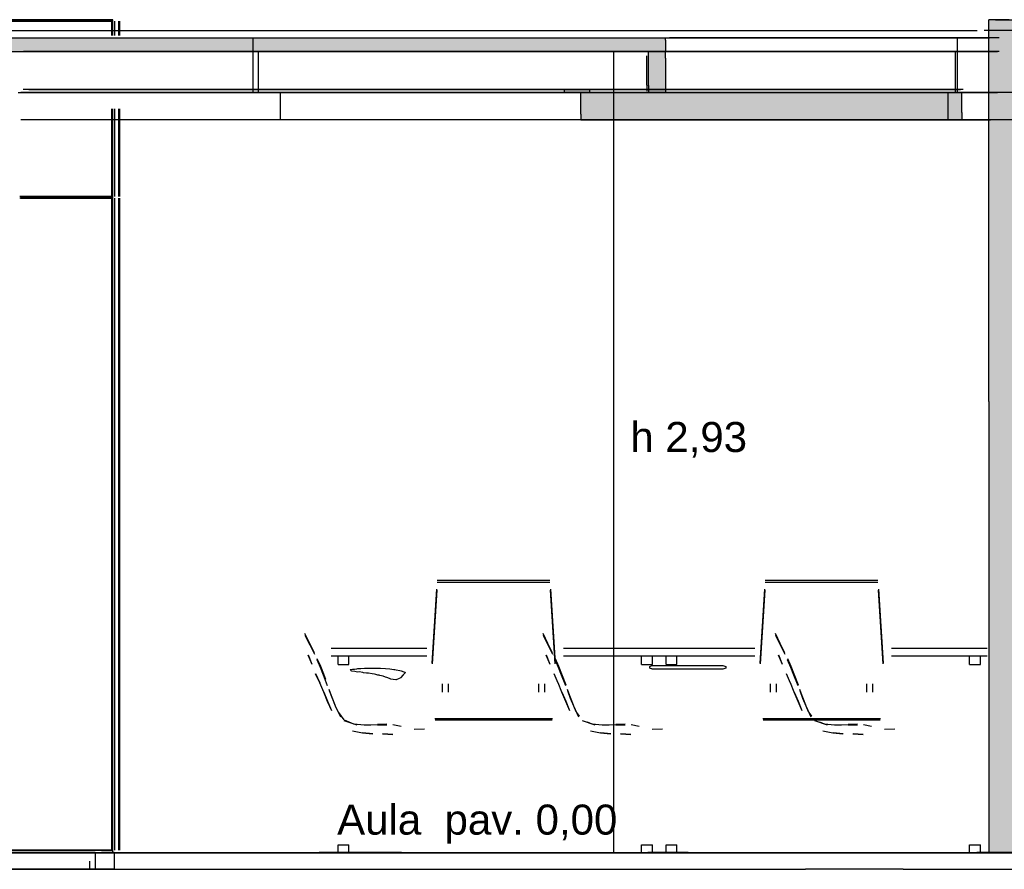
# Model space of a CAD drawing. Header units: millimetres. Extents: x -8253 to 34045, y -61360 to 6071.
# Tile 32 of 67: x 24764 to 28367, y -40060 to -36950. Entities that reach past the tile are written whole.
import ezdxf
from ezdxf.enums import TextEntityAlignment as Align

# ---------------------------------------------------------------- set-up
doc = ezdxf.new("R2010")
doc.units = ezdxf.units.MM
for name, color, linetype in [('S-QUOTE', 40, 'Continuous'), ('S-TAGLIO-ARR', 9, 'Continuous'), ('S-TAGLIO-CS', 9, 'Continuous'), ('S-TAGLIO-MURO', 7, 'Continuous'), ('S-TAGLIO-PAV', 33, 'Continuous'), ('S-TAGLIO-SOFF', 8, 'Continuous'), ('S-TESTI', 7, 'Continuous'), ('S-VISTA', 8, 'Continuous'), ('S-VISTA-ARREDI', 9, 'Continuous')]:
    doc.layers.add(name, color=color, linetype=linetype)
doc.styles.add('VISIO', font='arial.ttf')

msp = doc.modelspace()

# ---------------------------------------------------------------- hatches: boundary and pattern name
at = {"layer": 'S-TAGLIO-CS'}
for points in [[(23456, -37068), (21592, -37068), (21582, -37068), (21572, -37068), (21572, -37044), (21572, -37016), (27128, -37016), (27128, -37026), (27128, -37068), (27118, -37068), (27066, -37068), (23456, -37068)], [(27066, -37068), (27118, -37068), (27128, -37068), (27128, -37092), (27128, -37216), (27118, -37216), (27066, -37216), (27066, -37192), (27066, -37068)], [(26850, -37216), (26830, -37216), (26818, -37216), (26758, -37216), (26758, -37214), (26758, -37204), (26830, -37204), (26850, -37204), (26850, -37208), (26850, -37216)], [(27182, -37316), (26818, -37316), (26818, -37296), (26818, -37216), (26830, -37216), (26850, -37216), (27066, -37216), (27118, -37216), (27128, -37216), (27182, -37216), (27232, -37216), (27500, -37216), (28022, -37216), (28062, -37216), (28210, -37216), (28210, -37290), (28210, -37316), (28062, -37316), (28022, -37316), (27500, -37316), (27232, -37316), (27182, -37316)]]:
    msp.add_hatch(color=9, dxfattribs=at).paths.add_polyline_path(points)
at = {"layer": 'S-TAGLIO-MURO'}
msp.add_hatch(color=7, dxfattribs=at).paths.add_polyline_path([(28384, -40000), (28310, -40000), (28310, -38348), (28310, -36950), (28384, -36950), (28492, -36950), (28492, -37578), (28492, -40000), (28384, -40000)])
at = {"layer": 'S-TAGLIO-PAV'}
for points in [[(24696, -40000), (24656, -40000), (24656, -39998), (24958, -39998), (25856, -39998), (25856, -40000), (25016, -40000), (24974, -40000), (24890, -40000), (24842, -40000), (24696, -40000)], [(27060, -40000), (25860, -40000), (25860, -39998), (26162, -39998), (27060, -39998), (27060, -40000)], [(28264, -40000), (28096, -40000), (27996, -40000), (27696, -40000), (27542, -40000), (27446, -40000), (27416, -40000), (27064, -40000), (27064, -39998), (27210, -39998), (28108, -39998), (28130, -39998), (28166, -39998), (28264, -39998), (28264, -40000)], [(28558, -40000), (28266, -40000), (28266, -39998), (28492, -39998), (28768, -39998), (28828, -39998), (28978, -39998), (29230, -39998), (29252, -39998), (29466, -39998), (29466, -40000), (28938, -40000), (28892, -40000), (28760, -40000), (28686, -40000), (28570, -40000), (28558, -40000)]]:
    msp.add_hatch(color=33, dxfattribs=at).paths.add_polyline_path(points)

# ---------------------------------------------------------------- linework, layer by layer
at = {"layer": 'S-QUOTE'}
msp.add_line((26938.3, -39998), (26938.3, -37067), dxfattribs=at)
at = {"layer": 'S-TAGLIO-ARR'}
for p, q in [((25973.6, -39329), (25974.1, -39330.4)), ((25973.8, -39329), (25976.4, -39328.7)), ((25975.4, -39332), (25974.1, -39330.4)), ((25976.8, -39333.4), (25975.6, -39332.2)), ((25976.4, -39328.7), (25982.1, -39327.7)), ((25977.6, -39333.7), (25976.8, -39333.4)), ((25979.5, -39335), (25977.6, -39333.7)), ((25980.1, -39335.2), (25979.5, -39335)), ((25990.8, -39336.5), (25980.1, -39335.2)), ((25982.1, -39327.7), (25986.2, -39327)), ((25986.2, -39327), (25989.6, -39327)), ((25989.6, -39327), (25997.5, -39326.1)), ((26000, -39337.9), (25990.8, -39336.5)), ((25997.5, -39326.1), (26001.4, -39325.5)), ((26001.4, -39325.5), (26005.2, -39325)), ((26005.2, -39325), (26008.9, -39325)), ((26008.9, -39325), (26013, -39325)), ((26013, -39325), (26025.8, -39324.3)), ((26025.8, -39324.3), (26031.2, -39323.5)), ((26031.2, -39323.5), (26036.6, -39323.5)), ((26036.6, -39323.5), (26041.2, -39324.3)), ((26041.2, -39324.3), (26046.5, -39324.3)), ((26046.5, -39324.3), (26051.6, -39324.2)), ((26051.6, -39324.2), (26064.3, -39323.9)), ((26064.3, -39323.9), (26069.5, -39323.8)), ((26069.5, -39323.8), (26073.7, -39323.7)), ((26073.7, -39323.7), (26078, -39323.7)), ((26078, -39323.7), (26081.4, -39323.6)), ((26081.4, -39323.6), (26085, -39324)), ((26085, -39324), (26103.2, -39324.4)), ((26103.2, -39324.4), (26118.7, -39326)), ((26118.7, -39326), (26133.1, -39328.2)), ((26133.1, -39328.2), (26136.6, -39328.7)), ((26136.6, -39328.7), (26141.9, -39329.7)), ((26141.9, -39329.7), (26155.4, -39332.4)), ((26155.4, -39332.4), (26159.6, -39333.3)), ((26159.6, -39333.3), (26169.9, -39337)), ((26169.9, -39337), (26173.4, -39338)), ((27069.6, -39318), (27070.2, -39317.4)), ((27069.6, -39323), (27069.6, -39318)), ((27069.6, -39324), (27069.6, -39323)), ((27071.9, -39325.4), (27069.6, -39324)), ((27070.2, -39317.4), (27071.9, -39316.2)), ((27071.9, -39316.2), (27078.5, -39314)), ((27076.5, -39326.4), (27071.9, -39325.4)), ((27078.5, -39327), (27076.5, -39326.4)), ((27078.5, -39314), (27082.6, -39314)), ((27082.6, -39327), (27078.5, -39327)), ((27082.6, -39314), (27090.8, -39314)), ((27090.8, -39327), (27082.6, -39327)), ((27090.8, -39314), (27093.6, -39314)), ((27093.6, -39327), (27090.8, -39327)), ((27093.6, -39314), (27175.8, -39314)), ((27175.8, -39327), (27093.6, -39327)), ((27175.8, -39314), (27178.6, -39314)), ((27178.6, -39327), (27175.8, -39327)), ((27178.6, -39314), (27181.5, -39314)), ((27181.5, -39327), (27178.6, -39327)), ((27181.5, -39314), (27184.3, -39314)), ((27184.3, -39327), (27181.5, -39327)), ((27184.3, -39314), (27297.9, -39314)), ((27297.9, -39327), (27184.3, -39327)), ((27297.9, -39314), (27300.7, -39314)), ((27300.7, -39327), (27297.9, -39327)), ((27300.7, -39314), (27303.5, -39314)), ((27303.5, -39327), (27300.7, -39327)), ((27303.5, -39314), (27322.9, -39314)), ((27322.9, -39327), (27303.5, -39327)), ((27322.9, -39314), (27337, -39314)), ((27337, -39327), (27322.9, -39327)), ((27337, -39314), (27344.6, -39316.7)), ((27344.6, -39325), (27337, -39327)), ((27344.6, -39316.7), (27348.5, -39318)), ((27348.5, -39324), (27344.6, -39325)), ((27348.5, -39322.8), (27348.5, -39318)), ((27348.5, -39324), (27348.5, -39322.8)), ((26006.5, -39337.7), (26000, -39337.9)), ((26020, -39340.1), (26006.5, -39337.7)), ((26022.6, -39340.4), (26020, -39340.1)), ((26033.2, -39341.6), (26022.6, -39340.4)), ((26039.9, -39342.1), (26033.2, -39341.6)), ((26041, -39342.2), (26039.9, -39342.1)), ((26054.1, -39344.4), (26041, -39342.2)), ((26062, -39345.7), (26054.1, -39344.4)), ((26067.3, -39346.7), (26062, -39345.7)), ((26075.2, -39349), (26067.3, -39346.7)), ((26079.9, -39349.7), (26075.2, -39349)), ((26082.2, -39350.2), (26079.9, -39349.7)), ((26094.7, -39353.3), (26082.2, -39350.2)), ((26103, -39356.2), (26094.7, -39353.3)), ((26107.6, -39358), (26103, -39356.2)), ((26116.8, -39362.1), (26107.6, -39358)), ((26120.1, -39363), (26116.8, -39362.1)), ((26122.2, -39363.5), (26120.1, -39363)), ((26131.1, -39365.3), (26122.2, -39363.5)), ((26140, -39366.3), (26131.1, -39365.3)), ((26140.4, -39366.2), (26140, -39366.3)), ((26141.2, -39366.2), (26140.7, -39366.3)), ((26152.6, -39361.6), (26141.2, -39366.2)), ((26159.1, -39358.9), (26152.6, -39361.6)), ((26159.4, -39358.6), (26159.1, -39358.9)), ((26160, -39358), (26159.4, -39358.6)), ((26160, -39358), (26166.9, -39349.8)), ((26167.7, -39348.4), (26166.9, -39349.8)), ((26172.3, -39343), (26167.7, -39348.4)), ((26173.6, -39342.9), (26172.3, -39343)), ((26173.5, -39338.2), (26174.7, -39338.2)), ((26174.4, -39341), (26173.6, -39342.9)), ((26174.6, -39339.9), (26174.4, -39341)), ((26175.3, -39338.3), (26174.6, -39339.9))]:
    msp.add_line(p, q, dxfattribs=at)
at = {"layer": 'S-TAGLIO-CS'}
for p, q in [((21572, -37017), (27127.1, -37017)), ((27127.1, -37025.1), (27127.1, -37017)), ((27127.1, -37025.1), (27127.1, -37067)), ((23456.4, -37067), (27127.1, -37067)), ((27117.1, -37067), (27065.1, -37067)), ((27065.1, -37191.5), (27065.1, -37067)), ((27127.1, -37067), (27117.1, -37067)), ((27127.1, -37091.2), (27127.1, -37067)), ((27058.3, -37189.7), (27058.3, -37082)), ((27127.1, -37091.2), (27127.1, -37217)), ((26830.6, -37205), (26758.1, -37205)), ((26758.1, -37214.4), (26758.1, -37205)), ((26849.6, -37205), (26830.6, -37205)), ((26849.6, -37207.4), (26849.6, -37205)), ((26849.6, -37207.4), (26849.6, -37217)), ((27058.3, -37189.7), (27058.3, -37212)), ((27065.1, -37191.5), (27065.1, -37217)), ((26758.1, -37214.4), (26758.1, -37217)), ((26830.6, -37217), (26758.1, -37217)), ((27181.9, -37217), (26817.8, -37217)), ((26817.8, -37296.3), (26817.8, -37217)), ((26830.6, -37217), (26849.6, -37217)), ((27117.1, -37217), (27065.1, -37217)), ((27117.1, -37217), (27127.1, -37217)), ((27181.9, -37217), (27231.1, -37217)), ((27231.1, -37217), (27499.2, -37217)), ((27499.2, -37217), (28021.2, -37217)), ((28021.2, -37217), (28061.2, -37217)), ((28061.2, -37217), (28210.8, -37217)), ((28210.8, -37290.3), (28210.8, -37217)), ((26817.8, -37296.3), (26817.8, -37317)), ((26817.8, -37317), (27181.9, -37317)), ((27181.9, -37317), (27231.1, -37317)), ((27231.1, -37317), (27499.2, -37317)), ((27499.2, -37317), (28021.2, -37317)), ((28021.2, -37317), (28061.2, -37317)), ((28061.2, -37317), (28210.8, -37317)), ((28210.8, -37290.3), (28210.8, -37317))]:
    msp.add_line(p, q, dxfattribs=at)
at = {"layer": 'S-TAGLIO-MURO'}
for p, q in [((28384.9, -36950), (28309.5, -36950)), ((28309.5, -38347.3), (28309.5, -36950)), ((28309.5, -38347.3), (28309.5, -40000)), ((28384.9, -40000), (28309.5, -40000))]:
    msp.add_line(p, q, dxfattribs=at)
at = {"layer": 'S-TAGLIO-PAV'}
for p, q in [((24958.6, -39998), (24657, -39998)), ((24696.1, -40000), (24841.4, -40000)), ((24841.4, -40000), (24890.3, -40000)), ((24890.3, -40000), (24973.9, -40000)), ((24958.6, -39998), (25857, -39998)), ((24973.9, -40000), (25016.1, -40000)), ((25016.1, -40000), (27415.9, -40000)), ((25857, -39999.5), (25857, -39998)), ((25857, -39999.5), (25857, -40000)), ((25857.8, -40000), (25857, -40000)), ((25857.8, -40000), (25860, -40000)), ((26161.6, -39998), (25860, -39998)), ((25860, -39998.5), (25860, -39998)), ((25860, -39998.5), (25860, -40000)), ((26161.6, -39998), (27060, -39998)), ((27060, -39999.5), (27060, -39998)), ((27060, -39999.5), (27060, -40000)), ((27060.8, -40000), (27060, -40000)), ((27060.8, -40000), (27063, -40000)), ((27210.5, -39998), (27063, -39998)), ((27063, -39998.5), (27063, -39998)), ((27063, -39998.5), (27063, -40000)), ((27210.5, -39998), (28108.9, -39998)), ((27415.9, -40000), (27445.1, -40000)), ((27445.1, -40000), (27543, -40000)), ((27543, -40000), (27695.9, -40000)), ((27695.9, -40000), (27997, -40000)), ((27997, -40000), (28095.4, -40000)), ((28095.4, -40000), (28096.6, -40000)), ((28557.3, -40000), (28096.6, -40000)), ((28108.9, -39998), (28129.5, -39998)), ((28129.5, -39998), (28166.5, -39998)), ((28166.5, -39998), (28263, -39998)), ((28263, -39998.8), (28263, -39998)), ((28263, -39998.8), (28263, -40000)), ((28264.8, -40000), (28263, -40000)), ((28264.8, -40000), (28266, -40000)), ((28492.2, -39998), (28266, -39998)), ((28266, -39999.2), (28266, -39998)), ((28266, -39999.2), (28266, -40000)), ((24758.8, -40060), (24841.4, -40060)), ((24841.4, -40060), (24890.3, -40060)), ((24890.3, -40060), (24973.9, -40060)), ((24973.9, -40060), (25016.1, -40060)), ((25016.1, -40060), (27415.9, -40060)), ((27415.9, -40060), (27445.1, -40060)), ((27445.1, -40060), (27639.7, -40060)), ((27997, -40060), (27639.7, -40060)), ((27997, -40060), (28095.4, -40060)), ((28095.4, -40060), (28096.6, -40060)), ((28096.6, -40060), (28557.3, -40060))]:
    msp.add_line(p, q, dxfattribs=at)
at = {"layer": 'S-TAGLIO-SOFF'}
for p, q in [((24700.5, -36990), (24831.1, -36990)), ((24831.1, -36990), (24882.7, -36990)), ((24882.7, -36990), (24970.8, -36990)), ((24970.8, -36990), (25015, -36990)), ((25015, -36990), (27562.8, -36990)), ((27562.8, -36990), (27586.2, -36990)), ((27586.2, -36990), (27666.2, -36990)), ((27666.2, -36990), (27841.2, -36990)), ((27841.2, -36990), (27982.4, -36990)), ((27982.4, -36990), (28084.1, -36990)), ((28084.5, -36990), (28267.7, -36990))]:
    msp.add_line(p, q, dxfattribs=at)
at = {"layer": 'S-VISTA'}
for p, q in [((25105, -36950), (24305, -36950)), ((24305, -36950), (25105, -36950)), ((25105, -36955), (24708, -36955)), ((24712, -36955), (25101, -36955)), ((25101, -37008.5), (25101, -36955)), ((25105, -37000), (25105, -36950)), ((25105, -37008.5), (25105, -36955)), ((25105, -37008.5), (25105, -36955)), ((25113, -37008.5), (25113, -36955)), ((25127, -37008.5), (25127, -36955)), ((25127, -37008.5), (25127, -36955)), ((25127, -37008.5), (25127, -36955)), ((25127, -37008.5), (25127, -36955)), ((25131, -37008.5), (25131, -36955)), ((25131, -37008.5), (25131, -36955)), ((25131, -37008.5), (25131, -36955)), ((25131, -37008.5), (25131, -36955)), ((28335, -36950), (28640, -36950)), ((28506.7, -36990), (28293.3, -36990)), ((21572, -37017), (25618, -37017)), ((25618, -37017), (28312, -37017)), ((25618, -37067), (25618, -37017)), ((28195, -37017), (27141.3, -37017)), ((28348.4, -37017), (28195, -37017)), ((28195, -37067), (28195, -37017)), ((24758.2, -37067), (25618, -37067)), ((24758.2, -37067), (25618, -37067)), ((25638, -37067), (24778.2, -37067)), ((25618, -37217), (25618, -37067)), ((27151.6, -37067), (25638, -37067)), ((25638, -37217), (25638, -37067)), ((25668.8, -37067), (27142.9, -37067)), ((25668.8, -37067), (27142.9, -37067)), ((27080.3, -37067), (28188, -37067)), ((28195, -37067), (27141.3, -37067)), ((28195, -37067), (27141.3, -37067)), ((28188, -37067), (28341.9, -37067)), ((28188, -37217), (28188, -37067)), ((28348.4, -37067), (28195, -37067)), ((28348.4, -37067), (28195, -37067)), ((28195, -37217), (28195, -37067)), ((25738, -37205), (24777.1, -37205)), ((24797.7, -37205), (25708, -37205)), ((25708, -37205), (27060.1, -37205)), ((27050.2, -37205), (25738, -37205)), ((26801.5, -37205), (28154, -37205)), ((28164, -37205), (26863.6, -37205)), ((28154, -37205), (28206, -37205)), ((28215.9, -37205), (28164, -37205)), ((24758.2, -37217), (25618, -37217)), ((25718, -37217), (24768, -37217)), ((25738, -37217), (24777.1, -37217)), ((25638, -37217), (24778.2, -37217)), ((24797.7, -37217), (25708, -37217)), ((25668.8, -37217), (27092.1, -37217)), ((27050.7, -37217), (25688.5, -37217)), ((25708, -37217), (27060.1, -37217)), ((27091.3, -37217), (25718, -37217)), ((25718, -37317), (25718, -37217)), ((27050.2, -37217), (25738, -37217)), ((26801.5, -37217), (28154, -37217)), ((26853.1, -37217), (28161, -37217)), ((28164, -37217), (26863.6, -37217)), ((27080.3, -37217), (28188, -37217)), ((28195, -37217), (27141.3, -37217)), ((28154, -37217), (28206, -37217)), ((28161, -37217), (28212.9, -37217)), ((28161, -37317), (28161, -37217)), ((28215.9, -37217), (28164, -37217)), ((28188, -37217), (28341.9, -37217)), ((28348.4, -37217), (28195, -37217)), ((28454.7, -37217), (28251.3, -37217)), ((25101, -37597), (25101, -37276)), ((25105, -37597), (25105, -37276)), ((25105, -37597), (25105, -37276)), ((25113, -37597), (25113, -37276)), ((25127, -37597), (25127, -37276)), ((25127, -37597), (25127, -37276)), ((25127, -37597), (25127, -37276)), ((25127, -37597), (25127, -37276)), ((25131, -37597), (25131, -37276)), ((25131, -37597), (25131, -37276)), ((25131, -37597), (25131, -37276)), ((25131, -37597), (25131, -37276)), ((25718, -37317), (24768, -37317)), ((25105, -40000), (25105, -37300)), ((28312, -37317), (25718, -37317)), ((26853.1, -37317), (28161, -37317)), ((28161, -37317), (28316.6, -37317)), ((28454.7, -37317), (28251.3, -37317)), ((25105, -37597), (24764.7, -37597)), ((25105, -37603), (24764.7, -37603)), ((24767.6, -37597), (25101, -37597)), ((24767.6, -37603), (25101, -37603)), ((25101, -39990), (25101, -37603)), ((25105, -39990), (25105, -37603)), ((25105, -39990), (25105, -37603)), ((25113, -39990), (25113, -37603)), ((25127, -39990), (25127, -37603)), ((25127, -39990), (25127, -37603)), ((25127, -39990), (25127, -37603)), ((25127, -39990), (25127, -37603)), ((25131, -39990), (25131, -37603)), ((25131, -39990), (25131, -37603)), ((25131, -39990), (25131, -37603)), ((25131, -39990), (25131, -37603)), ((23855, -39998), (25055, -39998)), ((23855, -39998), (25055, -39998)), ((23855, -40000), (25055, -40000)), ((23855, -40000), (25055, -40000)), ((24256, -39998), (25456, -39998)), ((24256, -40000), (25456, -40000)), ((24305, -40000), (25105, -40000)), ((25040, -39998), (24610, -39998)), ((24610, -40000), (25040, -40000)), ((25040, -40000), (24610, -40000)), ((24657, -39998), (25857, -39998)), ((24657, -40000), (25857, -40000)), ((25105, -39990), (24708, -39990)), ((24712, -39990), (25101, -39990)), ((25040, -40000), (25110, -40000)), ((25040, -40000), (25040, -40060)), ((25058, -39998), (26258, -39998)), ((25058, -39998), (26258, -39998)), ((25058, -40000), (26258, -40000)), ((25058, -40000), (26258, -40000)), ((25061, -39998), (25456, -39998)), ((25061, -40000), (25456, -40000)), ((25064, -39998), (25857, -39998)), ((25110, -39998), (25064, -39998)), ((25110, -40000), (25064, -40000)), ((25064, -40000), (25857, -40000)), ((25107, -39998), (25857, -39998)), ((25107, -40000), (25857, -40000)), ((25108, -39998), (26258, -39998)), ((25108, -40000), (26258, -40000)), ((25110, -40000), (25110, -40060)), ((25110, -40000), (25110, -40060)), ((25459, -39998), (26659, -39998)), ((25459, -39998), (26659, -39998)), ((25459, -40000), (26659, -40000)), ((25459, -40000), (26659, -40000)), ((25860, -39998), (27060, -39998)), ((25860, -39998), (27060, -39998)), ((25860, -39998), (27060, -39998)), ((25860, -40000), (27060, -40000)), ((25860, -40000), (27060, -40000)), ((25860, -40000), (27060, -40000)), ((26261, -39998), (27461, -39998)), ((26261, -39998), (27461, -39998)), ((26261, -39998), (27461, -39998)), ((26261, -40000), (27461, -40000)), ((26261, -40000), (27461, -40000)), ((26261, -40000), (27461, -40000)), ((26662, -39998), (27862, -39998)), ((26662, -39998), (27862, -39998)), ((26662, -40000), (27862, -40000)), ((26662, -40000), (27862, -40000)), ((27063, -39998), (28263, -39998)), ((27063, -39998), (28263, -39998)), ((27063, -39998), (28263, -39998)), ((27063, -40000), (28263, -40000)), ((27063, -40000), (28263, -40000)), ((27063, -40000), (28263, -40000)), ((27464, -39998), (28664, -39998)), ((27464, -39998), (28664, -39998)), ((27464, -39998), (28664, -39998)), ((27464, -40000), (28664, -40000)), ((27464, -40000), (28664, -40000)), ((27464, -40000), (28664, -40000)), ((27865, -39998), (29065, -39998)), ((27865, -39998), (29065, -39998)), ((27865, -40000), (29065, -40000)), ((27865, -40000), (29065, -40000)), ((28266, -39998), (29466, -39998)), ((28266, -39998), (29466, -39998)), ((28266, -39998), (29466, -39998)), ((28266, -40000), (29466, -40000)), ((28266, -40000), (29466, -40000)), ((28266, -40000), (29466, -40000)), ((28335, -40000), (28640, -40000)), ((25020, -40030), (25020, -40060)), ((24610, -40060), (25040, -40060)), ((25020, -40060), (24610, -40060)), ((25110, -40060), (25020, -40060)), ((25040, -40060), (25110, -40060))]:
    msp.add_line(p, q, dxfattribs=at)
at = {"layer": 'S-VISTA-ARREDI'}
for p, q in [((26292, -39001), (26704, -39001)), ((26292, -39009), (26704, -39009)), ((27492, -39001), (27904, -39001)), ((27492, -39009), (27904, -39009)), ((26273, -39305), (26290, -39035)), ((26290, -39038), (26273, -39308)), ((26706, -39035), (26723, -39305)), ((26723, -39308), (26706, -39038)), ((27473, -39305), (27490, -39035)), ((27490, -39038), (27473, -39308)), ((27906, -39035), (27923, -39305)), ((27923, -39308), (27906, -39038)), ((25826, -39233), (25808, -39197)), ((25826, -39233), (25808, -39197)), ((25826, -39233), (25808, -39197)), ((25826, -39233), (25808, -39197)), ((25826, -39233), (25808, -39197)), ((25808, -39203), (25826, -39238)), ((25808, -39203), (25826, -39238)), ((25808, -39203), (25826, -39238)), ((25808, -39203), (25826, -39238)), ((25808, -39203), (25826, -39238)), ((26697, -39233), (26679, -39197)), ((26697, -39233), (26679, -39197)), ((26697, -39233), (26679, -39197)), ((26697, -39233), (26679, -39197)), ((26697, -39233), (26679, -39197)), ((26679, -39203), (26697, -39238)), ((26679, -39203), (26697, -39238)), ((26679, -39203), (26697, -39238)), ((26679, -39203), (26697, -39238)), ((26679, -39203), (26697, -39238)), ((27547, -39233), (27529, -39197)), ((27547, -39233), (27529, -39197)), ((27547, -39233), (27529, -39197)), ((27547, -39233), (27529, -39197)), ((27529, -39203), (27547, -39238)), ((27529, -39203), (27547, -39238)), ((27529, -39203), (27547, -39238)), ((27529, -39203), (27547, -39238)), ((25843, -39268), (25826, -39233)), ((25843, -39268), (25826, -39233)), ((25843, -39268), (25826, -39233)), ((25843, -39268), (25826, -39233)), ((25843, -39268), (25826, -39233)), ((25826, -39238), (25843, -39272)), ((25826, -39238), (25843, -39272)), ((25826, -39238), (25843, -39272)), ((25826, -39238), (25843, -39272)), ((25826, -39238), (25843, -39272)), ((25904, -39250), (26254, -39250)), ((26714, -39268), (26697, -39233)), ((26714, -39268), (26697, -39233)), ((26714, -39268), (26697, -39233)), ((26714, -39268), (26697, -39233)), ((26714, -39268), (26697, -39233)), ((26697, -39238), (26714, -39272)), ((26697, -39238), (26714, -39272)), ((26697, -39238), (26714, -39272)), ((26697, -39238), (26714, -39272)), ((26697, -39238), (26714, -39272)), ((26754, -39250), (27104, -39250)), ((27104, -39250), (27454, -39250)), ((27564, -39268), (27547, -39233)), ((27564, -39268), (27547, -39233)), ((27564, -39268), (27547, -39233)), ((27564, -39268), (27547, -39233)), ((27547, -39238), (27564, -39272)), ((27547, -39238), (27564, -39272)), ((27547, -39238), (27564, -39272)), ((27547, -39238), (27564, -39272)), ((27954, -39250), (28304, -39250)), ((25820, -39275), (25833, -39309)), ((25820, -39275), (25833, -39309)), ((25820, -39275), (25833, -39309)), ((25820, -39275), (25833, -39309)), ((25820, -39275), (25833, -39309)), ((25834, -39310), (25820, -39276)), ((25834, -39310), (25820, -39276)), ((25834, -39310), (25820, -39276)), ((25834, -39310), (25820, -39276)), ((25834, -39310), (25820, -39276)), ((25852, -39288), (25865, -39316)), ((25852, -39288), (25865, -39316)), ((25852, -39288), (25865, -39316)), ((25852, -39288), (25865, -39316)), ((25852, -39288), (25865, -39316)), ((25865, -39321), (25853, -39293)), ((25865, -39321), (25853, -39293)), ((25865, -39321), (25853, -39293)), ((25865, -39321), (25853, -39293)), ((25865, -39321), (25853, -39293)), ((25904, -39278), (26254, -39278)), ((25929, -39278), (25969, -39278)), ((25929, -39310), (25929, -39278)), ((25969, -39310), (25969, -39278)), ((26691, -39275), (26704, -39309)), ((26691, -39275), (26704, -39309)), ((26691, -39275), (26704, -39309)), ((26691, -39275), (26704, -39309)), ((26691, -39275), (26704, -39309)), ((26705, -39310), (26691, -39276)), ((26705, -39310), (26691, -39276)), ((26705, -39310), (26691, -39276)), ((26705, -39310), (26691, -39276)), ((26705, -39310), (26691, -39276)), ((26723, -39288), (26736, -39316)), ((26723, -39288), (26736, -39316)), ((26723, -39288), (26736, -39316)), ((26723, -39288), (26736, -39316)), ((26723, -39288), (26736, -39316)), ((26736, -39321), (26724, -39293)), ((26736, -39321), (26724, -39293)), ((26736, -39321), (26724, -39293)), ((26736, -39321), (26724, -39293)), ((26736, -39321), (26724, -39293)), ((26754, -39278), (27104, -39278)), ((27039, -39278), (27079, -39278)), ((27039, -39310), (27039, -39278)), ((27079, -39310), (27079, -39278)), ((27104, -39278), (27454, -39278)), ((27129, -39278), (27169, -39278)), ((27129, -39310), (27129, -39278)), ((27169, -39310), (27169, -39278)), ((27541, -39275), (27554, -39309)), ((27541, -39275), (27554, -39309)), ((27541, -39275), (27554, -39309)), ((27541, -39275), (27554, -39309)), ((27555, -39310), (27541, -39276)), ((27555, -39310), (27541, -39276)), ((27555, -39310), (27541, -39276)), ((27555, -39310), (27541, -39276)), ((27573, -39288), (27586, -39316)), ((27573, -39288), (27586, -39316)), ((27573, -39288), (27586, -39316)), ((27573, -39288), (27586, -39316)), ((27586, -39321), (27574, -39293)), ((27586, -39321), (27574, -39293)), ((27586, -39321), (27574, -39293)), ((27586, -39321), (27574, -39293)), ((27954, -39278), (28304, -39278)), ((28239, -39278), (28279, -39278)), ((28239, -39310), (28239, -39278)), ((28279, -39310), (28279, -39278)), ((25865, -39316), (25876, -39344)), ((25865, -39316), (25876, -39344)), ((25865, -39316), (25876, -39344)), ((25865, -39316), (25876, -39344)), ((25865, -39316), (25876, -39344)), ((25876, -39349), (25865, -39321)), ((25876, -39349), (25865, -39321)), ((25876, -39349), (25865, -39321)), ((25876, -39349), (25865, -39321)), ((25876, -39349), (25865, -39321)), ((25929, -39310), (25969, -39310)), ((26736, -39316), (26747, -39344)), ((26736, -39316), (26747, -39344)), ((26736, -39316), (26747, -39344)), ((26736, -39316), (26747, -39344)), ((26736, -39316), (26747, -39344)), ((26747, -39349), (26736, -39321)), ((26747, -39349), (26736, -39321)), ((26747, -39349), (26736, -39321)), ((26747, -39349), (26736, -39321)), ((26747, -39349), (26736, -39321)), ((27039, -39310), (27079, -39310)), ((27129, -39310), (27169, -39310)), ((27586, -39316), (27597, -39344)), ((27586, -39316), (27597, -39344)), ((27586, -39316), (27597, -39344)), ((27586, -39316), (27597, -39344)), ((27597, -39349), (27586, -39321)), ((27597, -39349), (27586, -39321)), ((27597, -39349), (27586, -39321)), ((27597, -39349), (27586, -39321)), ((28239, -39310), (28279, -39310)), ((25847, -39343), (25862, -39377)), ((25847, -39343), (25862, -39377)), ((25847, -39343), (25862, -39377)), ((25847, -39343), (25862, -39377)), ((25847, -39343), (25862, -39377)), ((25863, -39378), (25847, -39344)), ((25863, -39378), (25847, -39344)), ((25863, -39378), (25847, -39344)), ((25863, -39378), (25847, -39344)), ((25863, -39378), (25847, -39344)), ((25876, -39344), (25883.5, -39364.5)), ((25876, -39344), (25883.5, -39364.5)), ((25876, -39344), (25883.5, -39364.5)), ((25876, -39344), (25883.5, -39364.5)), ((25876, -39344), (25883.5, -39364.5)), ((25883.5, -39368.5), (25876, -39349)), ((25883.5, -39368.5), (25876, -39349)), ((25883.5, -39368.5), (25876, -39349)), ((25883.5, -39368.5), (25876, -39349)), ((25891, -39388), (25876, -39349)), ((26718, -39343), (26733, -39377)), ((26747, -39344), (26762, -39385)), ((26747, -39344), (26762, -39385)), ((26747, -39344), (26762, -39385)), ((26747, -39344), (26762, -39385)), ((26747, -39344), (26762, -39385)), ((26762, -39388), (26747, -39349)), ((26762, -39388), (26747, -39349)), ((26762, -39388), (26747, -39349)), ((26762, -39388), (26747, -39349)), ((26762, -39388), (26747, -39349)), ((27568, -39343), (27583, -39377)), ((27597, -39344), (27612, -39385)), ((27597, -39344), (27612, -39385)), ((27597, -39344), (27612, -39385)), ((27597, -39344), (27612, -39385)), ((27612, -39388), (27597, -39349)), ((27612, -39388), (27597, -39349)), ((27612, -39388), (27597, -39349)), ((27612, -39388), (27597, -39349)), ((25877, -39412), (25863, -39378)), ((25877, -39412), (25863, -39378)), ((25877, -39412), (25863, -39378)), ((25877, -39412), (25863, -39378)), ((25877, -39412), (25863, -39378)), ((25908, -39431), (25897, -39402)), ((25908, -39431), (25897, -39402)), ((25908, -39431), (25897, -39402)), ((25908, -39431), (25897, -39402)), ((25908, -39431), (25897, -39402)), ((25897, -39405), (25907, -39434)), ((25897, -39405), (25907, -39434)), ((25897, -39405), (25907, -39434)), ((25897, -39405), (25907, -39434)), ((25897, -39405), (25907, -39434)), ((26310, -39381), (26310, -39412)), ((26310, -39381), (26310, -39412)), ((26333, -39412), (26333, -39381)), ((26333, -39412), (26333, -39381)), ((26663, -39381), (26663, -39412)), ((26663, -39381), (26663, -39412)), ((26686, -39412), (26686, -39381)), ((26686, -39412), (26686, -39381)), ((26748, -39412), (26734, -39378)), ((26748, -39412), (26734, -39378)), ((26748, -39412), (26734, -39378)), ((26748, -39412), (26734, -39378)), ((26748, -39412), (26734, -39378)), ((26779, -39431), (26768, -39402)), ((26779, -39431), (26768, -39402)), ((26779, -39431), (26768, -39402)), ((26779, -39431), (26768, -39402)), ((26779, -39431), (26768, -39402)), ((26768, -39405), (26778, -39434)), ((26768, -39405), (26778, -39434)), ((26768, -39405), (26778, -39434)), ((26768, -39405), (26778, -39434)), ((26768, -39405), (26778, -39434)), ((27510, -39381), (27510, -39412)), ((27510, -39381), (27510, -39412)), ((27533, -39412), (27533, -39381)), ((27533, -39412), (27533, -39381)), ((27598, -39412), (27584, -39378)), ((27598, -39412), (27584, -39378)), ((27598, -39412), (27584, -39378)), ((27598, -39412), (27584, -39378)), ((27629, -39431), (27618, -39402)), ((27629, -39431), (27618, -39402)), ((27629, -39431), (27618, -39402)), ((27629, -39431), (27618, -39402)), ((27618, -39405), (27628, -39434)), ((27618, -39405), (27628, -39434)), ((27618, -39405), (27628, -39434)), ((27618, -39405), (27628, -39434)), ((27863, -39381), (27863, -39412)), ((27863, -39381), (27863, -39412)), ((27886, -39412), (27886, -39381)), ((27886, -39412), (27886, -39381)), ((25877, -39411), (25891, -39445)), ((25877, -39411), (25891, -39445)), ((25877, -39411), (25891, -39445)), ((25877, -39411), (25891, -39445)), ((25877, -39411), (25891, -39445)), ((25891, -39446), (25877, -39412)), ((25891, -39446), (25877, -39412)), ((25891, -39446), (25877, -39412)), ((25891, -39446), (25877, -39412)), ((25891, -39446), (25877, -39412)), ((25891, -39445), (25905, -39479)), ((25891, -39445), (25905, -39479)), ((25891, -39445), (25905, -39479)), ((25891, -39445), (25905, -39479)), ((25891, -39445), (25905, -39479)), ((25907, -39434), (25919, -39462)), ((25907, -39434), (25919, -39462)), ((25907, -39434), (25919, -39462)), ((25907, -39434), (25919, -39462)), ((25907, -39434), (25919, -39462)), ((25919, -39459), (25908, -39431)), ((25919, -39459), (25908, -39431)), ((25919, -39459), (25908, -39431)), ((25919, -39459), (25908, -39431)), ((25919, -39459), (25908, -39431)), ((26748, -39411), (26762, -39445)), ((26748, -39411), (26762, -39445)), ((26748, -39411), (26762, -39445)), ((26748, -39411), (26762, -39445)), ((26748, -39411), (26762, -39445)), ((26762, -39446), (26748, -39412)), ((26762, -39446), (26748, -39412)), ((26762, -39446), (26748, -39412)), ((26762, -39446), (26748, -39412)), ((26762, -39446), (26748, -39412)), ((26762, -39445), (26776, -39479)), ((26762, -39445), (26776, -39479)), ((26762, -39445), (26776, -39479)), ((26762, -39445), (26776, -39479)), ((26762, -39445), (26776, -39479)), ((26778, -39434), (26790, -39462)), ((26778, -39434), (26790, -39462)), ((26778, -39434), (26790, -39462)), ((26778, -39434), (26790, -39462)), ((26778, -39434), (26790, -39462)), ((26790, -39459), (26779, -39431)), ((26790, -39459), (26779, -39431)), ((26790, -39459), (26779, -39431)), ((26790, -39459), (26779, -39431)), ((26790, -39459), (26779, -39431)), ((27598, -39411), (27612, -39445)), ((27598, -39411), (27612, -39445)), ((27598, -39411), (27612, -39445)), ((27598, -39411), (27612, -39445)), ((27612, -39446), (27598, -39412)), ((27612, -39446), (27598, -39412)), ((27612, -39446), (27598, -39412)), ((27612, -39446), (27598, -39412)), ((27612, -39445), (27626, -39479)), ((27612, -39445), (27626, -39479)), ((27612, -39445), (27626, -39479)), ((27612, -39445), (27626, -39479)), ((27628, -39434), (27640, -39462)), ((27628, -39434), (27640, -39462)), ((27628, -39434), (27640, -39462)), ((27628, -39434), (27640, -39462)), ((27640, -39459), (27629, -39431)), ((27640, -39459), (27629, -39431)), ((27640, -39459), (27629, -39431)), ((27640, -39459), (27629, -39431)), ((25906, -39480), (25891, -39446)), ((25906, -39480), (25891, -39446)), ((25906, -39480), (25891, -39446)), ((25906, -39480), (25891, -39446)), ((25906, -39480), (25891, -39446)), ((25919, -39462), (25938, -39502)), ((25919, -39462), (25938, -39502)), ((25919, -39462), (25938, -39502)), ((25919, -39462), (25938, -39502)), ((25919, -39462), (25938, -39502)), ((26777, -39480), (26762, -39446)), ((26777, -39480), (26762, -39446)), ((26777, -39480), (26762, -39446)), ((26777, -39480), (26762, -39446)), ((26777, -39480), (26762, -39446)), ((26790, -39462), (26799.5, -39482)), ((26790, -39462), (26799.5, -39482)), ((26790, -39462), (26799.5, -39482)), ((26790, -39462), (26799.5, -39482)), ((26790, -39462), (26809, -39502)), ((27627, -39480), (27612, -39446)), ((27627, -39480), (27612, -39446)), ((27627, -39480), (27612, -39446)), ((27627, -39480), (27612, -39446)), ((27640, -39462), (27659, -39502)), ((27640, -39462), (27649.5, -39482)), ((27640, -39462), (27649.5, -39482)), ((27640, -39462), (27649.5, -39482)), ((25952, -39513), (25932, -39486)), ((25952, -39513), (25932, -39486)), ((25952, -39513), (25932, -39486)), ((25952, -39513), (25932, -39486)), ((25952, -39513), (25932, -39486)), ((25952, -39513), (25986, -39528)), ((25952, -39513), (25986, -39528)), ((25952, -39513), (25986, -39528)), ((25952, -39513), (25986, -39528)), ((25952, -39513), (25986, -39528)), ((25999, -39532), (25952, -39516)), ((25999, -39532), (25952, -39516)), ((25999, -39532), (25952, -39516)), ((25999, -39532), (25952, -39516)), ((25999, -39532), (25952, -39516)), ((26283, -39508), (26714, -39508)), ((26285, -39513), (26712, -39513)), ((26813, -39499.5), (26803, -39486)), ((26813, -39499.5), (26803, -39486)), ((26813, -39499.5), (26803, -39486)), ((26813, -39499.5), (26803, -39486)), ((26813, -39499.5), (26803, -39486)), ((26870, -39532), (26823, -39516)), ((27483, -39508), (27914, -39508)), ((27485, -39513), (27912, -39513)), ((27663, -39499.5), (27653, -39486)), ((27663, -39499.5), (27653, -39486)), ((27663, -39499.5), (27653, -39486)), ((27663, -39499.5), (27653, -39486)), ((27720, -39532), (27673, -39516)), ((25982, -39553), (26018, -39561)), ((25982, -39553), (26018, -39561)), ((25982, -39553), (26018, -39561)), ((25982, -39553), (26018, -39561)), ((25982, -39553), (26018, -39561)), ((25986, -39528), (26026, -39531)), ((25986, -39528), (26026, -39531)), ((25986, -39528), (26026, -39531)), ((25986, -39528), (26026, -39531)), ((25986, -39528), (26026, -39531)), ((26026, -39531), (26074, -39530)), ((26026, -39531), (26074, -39530)), ((26026, -39531), (26074, -39530)), ((26026, -39531), (26074, -39530)), ((26026, -39531), (26074, -39530)), ((26074, -39531), (26026, -39533)), ((26074, -39531), (26026, -39533)), ((26074, -39531), (26026, -39533)), ((26074, -39531), (26026, -39533)), ((26074, -39531), (26026, -39533)), ((26108, -39529), (26074, -39530)), ((26108, -39529), (26074, -39530)), ((26108, -39529), (26074, -39530)), ((26108, -39529), (26074, -39530)), ((26108, -39529), (26074, -39530)), ((26074, -39531), (26108, -39531)), ((26074, -39531), (26108, -39531)), ((26074, -39531), (26108, -39531)), ((26074, -39531), (26108, -39531)), ((26074, -39531), (26108, -39531)), ((26160, -39537), (26130, -39531)), ((26160, -39537), (26130, -39531)), ((26160, -39537), (26130, -39531)), ((26160, -39537), (26130, -39531)), ((26160, -39537), (26130, -39531)), ((26245, -39547), (26207, -39548)), ((26245, -39547), (26207, -39548)), ((26245, -39547), (26207, -39548)), ((26245, -39547), (26207, -39548)), ((26245, -39547), (26207, -39548)), ((26840, -39520.5), (26857, -39528)), ((26840, -39520.5), (26857, -39528)), ((26840, -39520.5), (26857, -39528)), ((26840, -39520.5), (26857, -39528)), ((26840, -39520.5), (26857, -39528)), ((26870, -39532), (26846.5, -39524)), ((26870, -39532), (26846.5, -39524)), ((26870, -39532), (26846.5, -39524)), ((26870, -39532), (26846.5, -39524)), ((26853, -39553), (26889, -39561)), ((26853, -39553), (26889, -39561)), ((26853, -39553), (26889, -39561)), ((26853, -39553), (26889, -39561)), ((26853, -39553), (26889, -39561)), ((26857, -39528), (26897, -39531)), ((26857, -39528), (26897, -39531)), ((26857, -39528), (26897, -39531)), ((26857, -39528), (26897, -39531)), ((26857, -39528), (26897, -39531)), ((26897, -39531), (26945, -39530)), ((26897, -39531), (26945, -39530)), ((26897, -39531), (26945, -39530)), ((26897, -39531), (26945, -39530)), ((26897, -39531), (26945, -39530)), ((26945, -39531), (26897, -39533)), ((26945, -39531), (26897, -39533)), ((26945, -39531), (26897, -39533)), ((26945, -39531), (26897, -39533)), ((26945, -39531), (26897, -39533)), ((26979, -39529), (26945, -39530)), ((26979, -39529), (26945, -39530)), ((26979, -39529), (26945, -39530)), ((26979, -39529), (26945, -39530)), ((26979, -39529), (26945, -39530)), ((26945, -39531), (26979, -39531)), ((26945, -39531), (26979, -39531)), ((26945, -39531), (26979, -39531)), ((26945, -39531), (26979, -39531)), ((26945, -39531), (26979, -39531)), ((27031, -39537), (27001, -39531)), ((27031, -39537), (27001, -39531)), ((27031, -39537), (27001, -39531)), ((27031, -39537), (27001, -39531)), ((27031, -39537), (27001, -39531)), ((27116, -39547), (27078, -39548)), ((27116, -39547), (27078, -39548)), ((27116, -39547), (27078, -39548)), ((27116, -39547), (27078, -39548)), ((27116, -39547), (27078, -39548)), ((27690, -39520.5), (27707, -39528)), ((27690, -39520.5), (27707, -39528)), ((27690, -39520.5), (27707, -39528)), ((27690, -39520.5), (27707, -39528)), ((27720, -39532), (27696.5, -39524)), ((27720, -39532), (27696.5, -39524)), ((27720, -39532), (27696.5, -39524)), ((27703, -39553), (27739, -39561)), ((27703, -39553), (27739, -39561)), ((27703, -39553), (27739, -39561)), ((27703, -39553), (27739, -39561)), ((27707, -39528), (27747, -39531)), ((27707, -39528), (27747, -39531)), ((27707, -39528), (27747, -39531)), ((27707, -39528), (27747, -39531)), ((27747, -39531), (27795, -39530)), ((27747, -39531), (27795, -39530)), ((27747, -39531), (27795, -39530)), ((27747, -39531), (27795, -39530)), ((27795, -39531), (27747, -39533)), ((27795, -39531), (27747, -39533)), ((27795, -39531), (27747, -39533)), ((27795, -39531), (27747, -39533)), ((27829, -39529), (27795, -39530)), ((27829, -39529), (27795, -39530)), ((27829, -39529), (27795, -39530)), ((27829, -39529), (27795, -39530)), ((27795, -39531), (27829, -39531)), ((27795, -39531), (27829, -39531)), ((27795, -39531), (27829, -39531)), ((27795, -39531), (27829, -39531)), ((27881, -39537), (27851, -39531)), ((27881, -39537), (27851, -39531)), ((27881, -39537), (27851, -39531)), ((27881, -39537), (27851, -39531)), ((27966, -39547), (27928, -39548)), ((27966, -39547), (27928, -39548)), ((27966, -39547), (27928, -39548)), ((27966, -39547), (27928, -39548)), ((26018, -39561), (26055, -39564)), ((26018, -39561), (26055, -39564)), ((26018, -39561), (26055, -39564)), ((26018, -39561), (26055, -39564)), ((26018, -39561), (26055, -39564)), ((26056, -39564), (26019, -39561)), ((26056, -39564), (26019, -39561)), ((26056, -39564), (26019, -39561)), ((26056, -39564), (26019, -39561)), ((26056, -39564), (26019, -39561)), ((26092, -39564), (26129, -39566)), ((26092, -39564), (26129, -39566)), ((26092, -39564), (26129, -39566)), ((26092, -39564), (26129, -39566)), ((26092, -39564), (26129, -39566)), ((26129, -39566), (26093, -39564)), ((26129, -39566), (26093, -39564)), ((26129, -39566), (26093, -39564)), ((26129, -39566), (26093, -39564)), ((26129, -39566), (26093, -39564)), ((26889, -39561), (26926, -39564)), ((26889, -39561), (26926, -39564)), ((26889, -39561), (26926, -39564)), ((26889, -39561), (26926, -39564)), ((26889, -39561), (26926, -39564)), ((26927, -39564), (26890, -39561)), ((26927, -39564), (26890, -39561)), ((26927, -39564), (26890, -39561)), ((26927, -39564), (26890, -39561)), ((26927, -39564), (26890, -39561)), ((26963, -39564), (27000, -39566)), ((26963, -39564), (27000, -39566)), ((26963, -39564), (27000, -39566)), ((26963, -39564), (27000, -39566)), ((26963, -39564), (27000, -39566)), ((27000, -39566), (26964, -39564)), ((27000, -39566), (26964, -39564)), ((27000, -39566), (26964, -39564)), ((27000, -39566), (26964, -39564)), ((27000, -39566), (26964, -39564)), ((27739, -39561), (27776, -39564)), ((27739, -39561), (27776, -39564)), ((27739, -39561), (27776, -39564)), ((27739, -39561), (27776, -39564)), ((27777, -39564), (27740, -39561)), ((27777, -39564), (27740, -39561)), ((27777, -39564), (27740, -39561)), ((27777, -39564), (27740, -39561)), ((27813, -39564), (27850, -39566)), ((27813, -39564), (27850, -39566)), ((27813, -39564), (27850, -39566)), ((27813, -39564), (27850, -39566)), ((27850, -39566), (27814, -39564)), ((27850, -39566), (27814, -39564)), ((27850, -39566), (27814, -39564)), ((27850, -39566), (27814, -39564)), ((25929, -39970), (25969, -39970)), ((25929, -40000), (25929, -39970)), ((25969, -40000), (25969, -39970)), ((27039, -39970), (27079, -39970)), ((27039, -40000), (27039, -39970)), ((27079, -40000), (27079, -39970)), ((27129, -39970), (27169, -39970)), ((27129, -40000), (27129, -39970)), ((27169, -40000), (27169, -39970)), ((28239, -39970), (28279, -39970)), ((28239, -40000), (28239, -39970)), ((28279, -40000), (28279, -39970)), ((25929, -40000), (25969, -40000)), ((27039, -40000), (27079, -40000)), ((27129, -40000), (27169, -40000)), ((28239, -40000), (28279, -40000))]:
    msp.add_line(p, q, dxfattribs=at)

# ---------------------------------------------------------------- texts
at = {"layer": 'S-QUOTE', "style": 'VISIO'}
msp.add_text('h 2,93', height=110, dxfattribs=at).set_placement((26998.3, -38532.5))
at = {"layer": 'S-TESTI', "style": 'VISIO'}
msp.add_text('Aula  pav. 0,00', height=110, dxfattribs=at).set_placement((26438.3, -39878), align=Align.MIDDLE_CENTER)

doc.saveas('drawing.dxf')
